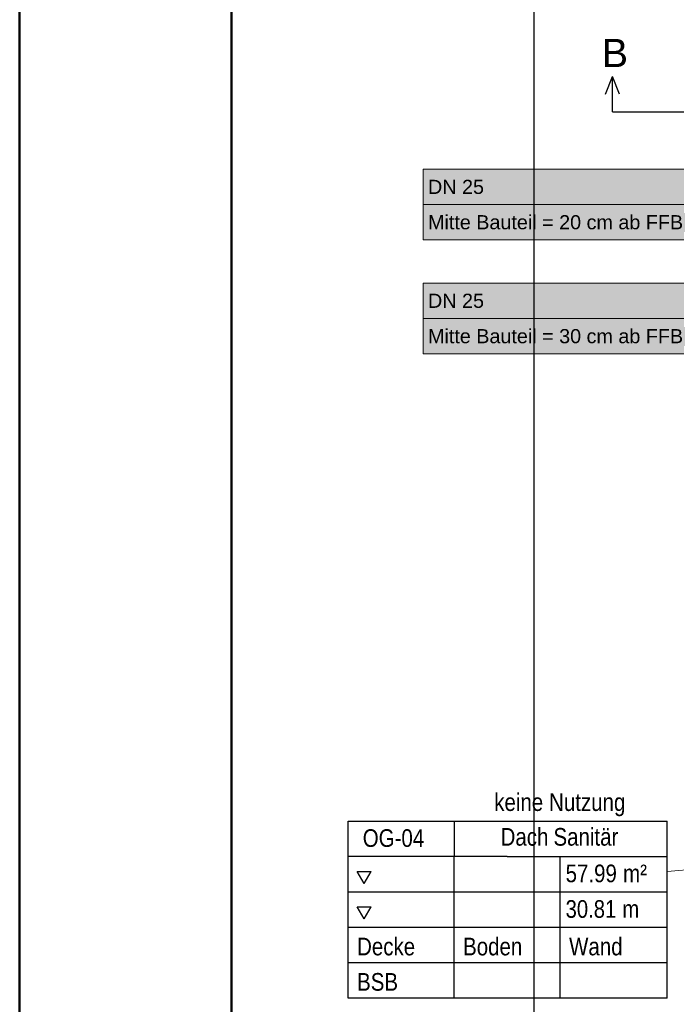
# Model space of a CAD drawing. Extents: x -133 to 627, y -127 to 467.
# Tile 113 of 256: x -133 to -40, y 15 to 154. Entities that reach past the tile are written whole.
import ezdxf
from ezdxf.lldxf.tags import DXFTag

# ---------------------------------------------------------------- set-up
doc = ezdxf.new("R2010")
doc.units = 0
doc.layers.get('0').update_dxf_attribs({"lineweight": 35})
doc.layers.add('5_OG-RAUM', color=7, linetype='Continuous', lineweight=25)
doc.layers.add('H_Leitung_Beschriftung', color=7, linetype='Continuous', lineweight=18)
doc.layers.add('Rahmen', color=7, linetype='Continuous', lineweight=35, true_color=0x009900)
doc.layers.add('X_Schnittangaben', color=7, linetype='Continuous', lineweight=25, true_color=0xc0c0c0)
doc.styles.get("Standard").update_dxf_attribs({"font": 'arial.ttf'})
tags = doc.linetypes.add('STRICHPUNKT2', pattern=[12.7, 6.35, -3.175, 0, -3.175]).pattern_tags.tags
tags[10:11] = [DXFTag(74, 4), DXFTag(75, 0), DXFTag(340, '0'), DXFTag(46, 0.0), DXFTag(50, 0.0), DXFTag(44, 0.0), DXFTag(45, 0.0)]
tags[8:9] = [DXFTag(74, 4), DXFTag(75, 0), DXFTag(340, '0'), DXFTag(46, 0.0), DXFTag(50, 0.0), DXFTag(44, 0.0), DXFTag(45, 0.0)]
tags[6:7] = [DXFTag(74, 4), DXFTag(75, 0), DXFTag(340, '0'), DXFTag(46, 0.0), DXFTag(50, 0.0), DXFTag(44, 0.0), DXFTag(45, 0.0)]
tags[4:5] = [DXFTag(74, 4), DXFTag(75, 0), DXFTag(340, '0'), DXFTag(46, 0.0), DXFTag(50, 0.0), DXFTag(44, 0.0), DXFTag(45, 0.0)]

# ---------------------------------------------------------------- blocks, each defined once
blk = doc.blocks.new('Schnitt-A06HSSH6NL', base_point=(-59.82, -78.96))
at = {"color": 0, "linetype": 'ByBlock', "lineweight": -2, "ltscale": 0.25}
blk.add_line((-59.82, 214.58), (-59.82, -77.09), dxfattribs=at)
blk = doc.blocks.new('Schnitt-A06HSSH8NL', base_point=(-50.21, -83.73))
at = {"color": 0, "lineweight": -2}
for p in [(-49.69, 143.75), (-47.69, 143.75), (-48.69, 141.25)]:
    blk.add_line(p, (-48.69, 146.25), dxfattribs=at)
at = {"color": 0, "linetype": 'ByBlock', "lineweight": -2, "ltscale": 0.25}
blk.add_line((-48.69, 141.25), (-3.49, 141.25), dxfattribs=at)
at = {"color": 0, "linetype": 'ByBlock', "lineweight": -2, "ltscale": 0.25, "insert": (-50.21, 151.58), "char_height": 4, "attachment_point": 1}
blk.add_mtext('{\\fArial;B}', dxfattribs=at)
blk = doc.blocks.new('Referenz-A06HSSHCNL', base_point=(-102.58, -104.98))
at = {"layer": '5_OG-RAUM', "color": 0, "lineweight": -2}
for p, q in [((-86.07, 35.93), (-86.07, 40.93)), ((-86.07, 40.93), (-63.57, 40.93)), ((-71.07, 40.93), (-71.07, 35.93)), ((-63.57, 40.93), (-40.96, 40.93)), ((-40.96, 15.93), (-40.96, 40.93)), ((-86.07, 15.93), (-86.07, 35.93)), ((-63.57, 35.93), (-86.07, 35.93)), ((-71.07, 15.93), (-71.07, 35.93)), ((-63.57, 35.93), (-40.96, 35.93)), ((-56.07, 15.93), (-56.07, 35.93)), ((-83.83, 32.12), (-84.83, 33.85)), ((-84.83, 33.85), (-82.83, 33.85)), ((-83.83, 32.12), (-82.83, 33.85)), ((-40.96, 30.93), (-86.07, 30.93)), ((-83.83, 27.12), (-84.83, 28.85)), ((-84.83, 28.85), (-82.83, 28.85)), ((-83.83, 27.12), (-82.83, 28.85)), ((-40.96, 25.93), (-86.07, 25.93)), ((-40.96, 20.93), (-86.07, 20.93)), ((-40.96, 15.93), (-86.07, 15.93))]:
    blk.add_line(p, q, dxfattribs=at)
at = {"layer": '5_OG-RAUM', "color": 0, "lineweight": 13}
blk.add_line((-40.96, 33.82), (11.71, 38.59), dxfattribs=at)
at = {"layer": '5_OG-RAUM', "color": 0, "lineweight": -2, "char_height": 2.5, "attachment_point": 1}
for s, insert in [('{\\W0.83;\\fArial;keine}', (-65.42, 44.89)), ('{\\W0.83;\\fArial;Nutzung}', (-57.66, 44.89)), ('{\\W0.83;\\fArial;OG-04}', (-84.03, 39.81)), ('{\\W0.83;\\fArial;Dach}', (-64.52, 39.98)), ('{\\W0.83;\\fArial;Sanitär}', (-57.04, 39.98)), ('{\\W0.83;\\fArial;57.99}', (-55.32, 34.81)), ('{\\W0.83;\\fArial;m²}', (-47.19, 34.81)), ('{\\W0.82;\\fArial;30.81}', (-55.32, 29.78)), ('{\\W0.82;\\fArial;m}', (-47.29, 29.78)), ('{\\W0.83;\\fArial;Decke}', (-84.83, 24.47)), ('{\\W0.83;\\fArial;Boden}', (-69.83, 24.47)), ('{\\W0.83;\\fArial;Wand}', (-54.83, 24.47)), ('{\\W0.83;\\fArial;BSB}', (-84.83, 19.47))]:
    blk.add_mtext(s, dxfattribs=dict(at, insert=insert))
blk = doc.blocks.new('Bauteilbeschriftung-A06HSTBFNL', base_point=(-75.46, 123.15))
at = {"color": 0, "lineweight": -2}
for p, q in [((-75.46, 133.15), (-38.05, 133.15)), ((-75.46, 123.15), (-75.46, 133.15)), ((-38.05, 133.15), (-38.05, 123.15)), ((-75.46, 128.15), (-38.05, 128.15)), ((-38.05, 123.15), (-75.46, 123.15))]:
    blk.add_line(p, q, dxfattribs=at)
at = {"color": 0, "linetype": 'ByBlock', "lineweight": -2, "ltscale": 0.18}
blk.add_line((-38.05, 128.15), (-23.04, 128.15), dxfattribs=at)
at = {"color": 7, "linetype": 'ByBlock', "lineweight": -2, "ltscale": 0.18, "true_color": 0xffffff}
for points in [[(-75.46, 123.15), (-38.05, 123.15), (-75.46, 133.15)], [(-38.05, 123.15), (-75.46, 133.15), (-38.05, 133.15)]]:
    blk.add_solid(points, dxfattribs=at)
at = {"color": 0, "linetype": 'ByBlock', "lineweight": -2, "ltscale": 0.18, "char_height": 2, "attachment_point": 1}
for s, insert in [('{\\fArial;DN 25}', (-74.79, 131.65)), ('{\\fArial;Mitte Bauteil = 20 cm ab FFB}', (-74.79, 126.65))]:
    blk.add_mtext(s, dxfattribs=dict(at, insert=insert))
blk = doc.blocks.new('Bauteilbeschriftung-A06HSTBJNL', base_point=(-75.46, 107.04))
at = {"color": 0, "lineweight": -2}
for p, q in [((-75.46, 117.04), (-38.05, 117.04)), ((-75.46, 116.55), (-75.46, 117.04)), ((-38.05, 117.04), (-38.05, 116.55)), ((-75.46, 107.04), (-75.46, 116.55)), ((-38.05, 116.55), (-38.05, 107.04)), ((-75.46, 112.04), (-38.05, 112.04)), ((-38.05, 107.04), (-75.46, 107.04))]:
    blk.add_line(p, q, dxfattribs=at)
at = {"color": 0, "linetype": 'ByBlock', "lineweight": -2, "ltscale": 0.18}
blk.add_line((-38.05, 112.04), (-21.24, 112.04), dxfattribs=at)
at = {"color": 7, "linetype": 'ByBlock', "lineweight": -2, "ltscale": 0.18, "true_color": 0xffffff}
for points in [[(-75.46, 107.04), (-38.05, 107.04), (-75.46, 117.04)], [(-38.05, 107.04), (-75.46, 117.04), (-38.05, 117.04)]]:
    blk.add_solid(points, dxfattribs=at)
at = {"color": 0, "linetype": 'ByBlock', "lineweight": -2, "ltscale": 0.18, "char_height": 2, "attachment_point": 1}
for s, insert in [('{\\fArial;DN 25}', (-74.79, 115.54)), ('{\\fArial;Mitte Bauteil = 30 cm ab FFB}', (-74.79, 110.54))]:
    blk.add_mtext(s, dxfattribs=dict(at, insert=insert))

msp = doc.modelspace()

# ---------------------------------------------------------------- linework, layer by layer
at = {"layer": 'Rahmen', "lineweight": 50, "ltscale": 0.5}
for points in [[(627.42, -126.71), (627.42, 467.29), (-132.58, 467.29), (-132.58, -126.71), (277.42, -126.71), (527.42, -126.71), (627.42, -126.71)], [(622.42, -121.71), (622.42, 462.29), (-102.58, 462.29), (-102.58, -121.71), (272.42, -121.71), (522.42, -121.71), (622.42, -121.71)]]:
    msp.add_lwpolyline(points, close=True, dxfattribs=at)

# ---------------------------------------------------------------- block references
at = {"color": 251, "lineweight": 25, "ltscale": 0.25, "true_color": 0x585858}
msp.add_blockref('Referenz-A06HSSHCNL', (-102.58, -104.98), dxfattribs=at)
at = {"layer": 'H_Leitung_Beschriftung', "ltscale": 0.18}
for name, p in [('Bauteilbeschriftung-A06HSTBFNL', (-75.46, 123.15)), ('Bauteilbeschriftung-A06HSTBJNL', (-75.46, 107.04))]:
    msp.add_blockref(name, p, dxfattribs=at)
at = {"layer": 'X_Schnittangaben', "color": 1, "linetype": 'STRICHPUNKT2', "ltscale": 0.25, "true_color": 0xff0000}
for name, p in [('Schnitt-A06HSSH6NL', (-59.82, -78.96)), ('Schnitt-A06HSSH8NL', (-50.21, -83.73))]:
    msp.add_blockref(name, p, dxfattribs=at)

doc.saveas('drawing.dxf')
